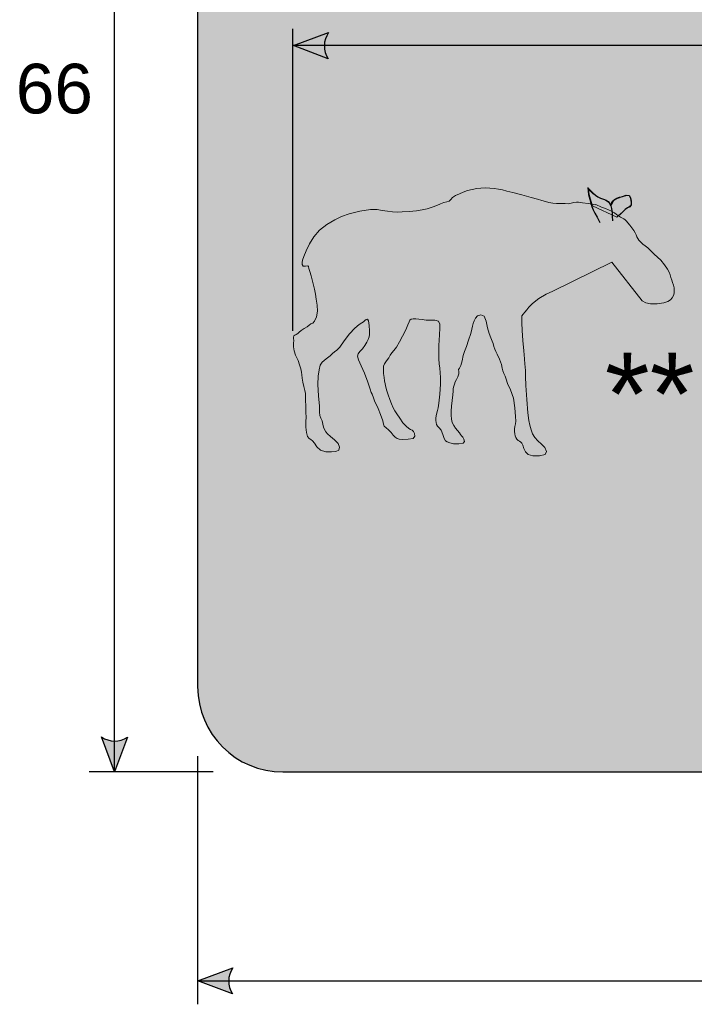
# Model space of a CAD drawing. Header units: feet. Extents: x 15 to 184, y 1 to 246.
# Tile 2 of 5: x 39 to 72, y 124 to 172. Entities that reach past the tile are written whole.
import ezdxf
from ezdxf.enums import TextEntityAlignment as Align

# ---------------------------------------------------------------- set-up
doc = ezdxf.new("R2010")
doc.units = ezdxf.units.FT
doc.header["$MEASUREMENT"] = 0
doc.layers.add('Sign', color=7, linetype='Continuous')
doc.styles.add('ARIAL', font='arial.ttf')

msp = doc.modelspace()

# ---------------------------------------------------------------- hatches: boundary and pattern name
h = msp.add_hatch(color=256)
h.dxf.hatch_style = 1
edge = h.paths.add_edge_path()
edge.add_line((54.293, 169.777), (52.61, 170.414))
edge.add_line((52.61, 170.414), (54.309, 171.042))
edge.add_arc((55.232, 170.398), 1.126, 145.1056, 213.4889)
h = msp.add_hatch(color=256)
h.dxf.hatch_style = 1
edge = h.paths.add_edge_path()
edge.add_line((44.581, 136.956), (43.947, 135.271))
edge.add_line((43.947, 135.271), (43.316, 136.97))
edge.add_arc((43.959, 137.894), 1.126, 235.1628, 303.5461)
h = msp.add_hatch(color=256)
h.dxf.hatch_style = 1
edge = h.paths.add_edge_path()
edge.add_line((49.662, 124.536), (47.978, 125.172))
edge.add_line((47.978, 125.172), (49.677, 125.801))
edge.add_arc((50.601, 125.157), 1.126, 145.1056, 213.4889)
at = {"layer": 'Sign', "true_color": 0xffff00}
h = msp.add_hatch(color=2, dxfattribs=at)
edge = h.paths.add_edge_path(flags=0)
edge.add_spline(control_points=[(52.103, 201.271), (52.103, 201.271), (139.843, 201.271), (139.843, 201.271), (142.122, 201.271), (143.973, 199.421), (143.973, 197.141), (143.973, 197.141), (143.973, 139.401), (143.973, 139.401), (143.973, 137.122), (142.122, 135.271), (139.843, 135.271), (139.843, 135.271), (52.103, 135.271), (52.103, 135.271), (49.823, 135.271), (47.973, 137.122), (47.973, 139.401), (47.973, 139.401), (47.973, 197.141), (47.973, 197.141), (47.973, 199.421), (49.823, 201.271), (52.103, 201.271)], knot_values=[0, 0, 0, 0, 1, 1, 1, 2, 2, 2, 3, 3, 3, 4, 4, 4, 5, 5, 5, 6, 6, 6, 7, 7, 7, 8, 8, 8, 8], degree=3, periodic=0)
at = {"layer": 'Sign', "true_color": 0x000000}
h = msp.add_hatch(color=18, dxfattribs=at)
edge = h.paths.add_edge_path(flags=0)
edge.add_spline(control_points=[(52.473, 200.521), (52.473, 200.521), (139.473, 200.521), (139.473, 200.521), (141.542, 200.521), (143.223, 198.841), (143.223, 196.771), (143.223, 196.771), (143.223, 139.771), (143.223, 139.771), (143.223, 137.701), (141.542, 136.021), (139.473, 136.021), (139.473, 136.021), (52.473, 136.021), (52.473, 136.021), (50.403, 136.021), (48.723, 137.701), (48.723, 139.771), (48.723, 139.771), (48.723, 196.771), (48.723, 196.771), (48.723, 198.841), (50.403, 200.521), (52.473, 200.521)], knot_values=[0, 0, 0, 0, 1, 1, 1, 2, 2, 2, 3, 3, 3, 4, 4, 4, 5, 5, 5, 6, 6, 6, 7, 7, 7, 8, 8, 8, 8], degree=3, periodic=0)
at = {"layer": 'Sign', "true_color": 0xffff00}
h = msp.add_hatch(color=2, dxfattribs=at)
edge = h.paths.add_edge_path(flags=0)
edge.add_spline(control_points=[(53.273, 199.271), (53.273, 199.271), (138.673, 199.271), (138.673, 199.271), (140.494, 199.271), (141.973, 197.792), (141.973, 195.971), (141.973, 195.971), (141.973, 140.571), (141.973, 140.571), (141.973, 138.75), (140.494, 137.271), (138.673, 137.271), (138.673, 137.271), (53.273, 137.271), (53.273, 137.271), (51.451, 137.271), (49.973, 138.75), (49.973, 140.571), (49.973, 140.571), (49.973, 195.971), (49.973, 195.971), (49.973, 197.792), (51.451, 199.271), (53.273, 199.271)], knot_values=[0, 0, 0, 0, 1, 1, 1, 2, 2, 2, 3, 3, 3, 4, 4, 4, 5, 5, 5, 6, 6, 6, 7, 7, 7, 8, 8, 8, 8], degree=3, periodic=0)
at = {"layer": 'Sign', "true_color": 0x000000}
for points in [[(67.245, 162.721), (67.53, 162.603), (67.72, 162.532), (67.864, 162.476), (68.009, 162.402), (68.144, 162.323), (68.254, 162.249), (68.352, 162.18), (68.446, 162.116), (68.533, 162.063), (68.609, 162.026), (68.673, 161.985), (68.726, 161.922), (68.79, 161.834), (68.888, 161.722), (68.994, 161.598), (69.084, 161.476), (69.154, 161.359), (69.197, 161.253), (69.231, 161.158), (69.274, 161.076), (69.335, 160.995), (69.423, 160.901), (69.527, 160.806), (69.634, 160.725), (69.759, 160.626), (69.913, 160.481), (70.079, 160.322), (70.238, 160.186), (70.398, 160.029), (70.569, 159.812), (70.715, 159.597), (70.802, 159.446), (70.851, 159.323), (70.886, 159.195), (70.919, 159.068), (70.964, 158.95), (71.007, 158.828), (71.033, 158.693), (71.042, 158.559), (71.034, 158.441), (71.006, 158.33), (70.951, 158.217), (70.864, 158.112), (70.736, 158.027), (70.534, 157.962), (70.221, 157.92), (69.899, 157.917), (69.671, 157.965), (69.495, 158.064), (68.593, 158.435), (68.135, 158.589), (67.636, 158.692), (67.03, 158.72), (66.899, 158.726), (66.68, 158.726), (66.53, 158.713), (66.337, 158.713), (66.12, 158.705), (65.89, 158.696), (65.689, 158.684), (65.559, 158.664), (65.412, 158.62), (65.164, 158.533), (64.847, 158.389), (64.495, 158.173), (64.19, 157.945), (64.011, 157.768), (63.902, 157.629), (63.806, 157.519), (63.728, 157.427), (63.672, 157.345), (63.658, 157.24), (63.661, 157.005), (63.68, 156.639), (63.716, 156.142), (63.756, 155.641), (63.788, 155.261), (63.81, 155.002), (63.824, 154.866), (63.837, 154.674), (63.839, 154.402), (63.852, 153.971), (63.9, 153.3), (63.959, 152.65), (64.01, 152.281), (64.058, 152.054), (64.111, 151.83), (64.186, 151.624), (64.299, 151.454), (64.445, 151.298), (64.62, 151.134), (64.774, 150.963), (64.857, 150.783), (64.798, 150.636), (64.526, 150.563), (64.201, 150.563), (63.98, 150.633), (63.841, 150.757), (63.764, 150.922), (63.716, 151.077), (63.664, 151.175), (63.61, 151.235), (63.553, 151.275), (63.492, 151.316), (63.43, 151.379), (63.377, 151.456), (63.344, 151.54), (63.324, 151.636), (63.31, 151.75), (63.31, 151.872), (63.33, 151.994), (63.355, 152.118), (63.369, 152.249), (63.365, 152.475), (63.334, 152.884), (63.257, 153.352), (63.113, 153.755), (62.972, 154.071), (62.903, 154.277), (62.86, 154.422), (62.801, 154.555), (62.747, 154.685), (62.721, 154.816), (62.682, 154.988), (62.586, 155.24), (62.479, 155.481), (62.403, 155.621), (62.352, 155.724), (62.316, 155.856), (62.28, 155.995), (62.231, 156.121), (62.167, 156.272), (62.09, 156.49), (62.011, 156.763), (61.94, 157.081), (61.841, 157.33), (61.676, 157.395), (61.512, 157.34), (61.418, 157.226), (61.363, 157.091), (61.317, 156.971), (61.278, 156.845), (61.244, 156.693), (61.189, 156.478), (61.089, 156.166), (60.979, 155.85), (60.895, 155.622), (60.829, 155.414), (60.771, 155.157), (60.714, 154.931), (60.647, 154.816), (60.602, 154.743), (60.611, 154.645), (60.617, 154.527), (60.566, 154.394), (60.495, 154.262), (60.443, 154.147), (60.404, 154.041), (60.369, 153.938), (60.344, 153.827), (60.334, 153.698), (60.321, 153.517), (60.291, 153.25), (60.26, 152.965), (60.249, 152.732), (60.251, 152.532), (60.262, 152.348), (60.296, 152.181), (60.367, 152.035), (60.459, 151.905), (60.558, 151.788), (60.645, 151.688), (60.703, 151.607), (60.75, 151.536), (60.808, 151.463), (60.859, 151.377), (60.887, 151.266), (60.827, 151.174), (60.615, 151.141), (60.362, 151.151), (60.178, 151.189), (60.05, 151.243), (59.963, 151.3), (59.898, 151.406), (59.838, 151.606), (59.767, 151.811), (59.671, 151.929), (59.583, 152.006), (59.538, 152.086), (59.519, 152.175), (59.506, 152.276), (59.51, 152.407), (59.541, 152.581), (59.583, 152.756), (59.617, 152.888), (59.653, 153.111), (59.697, 153.557), (59.731, 154.036), (59.735, 154.356), (59.719, 154.588), (59.691, 154.802), (59.663, 155.018), (59.646, 155.253), (59.642, 155.531), (59.653, 155.872), (59.668, 156.188), (59.674, 156.393), (59.68, 156.528), (59.694, 156.636), (59.703, 156.758), (59.694, 156.933), (59.624, 157.082), (59.45, 157.126), (59.233, 157.124), (59.032, 157.136), (58.848, 157.156), (58.679, 157.177), (58.529, 157.193), (58.404, 157.199), (58.309, 157.184), (58.25, 157.137), (58.205, 157.048), (58.152, 156.907), (58.084, 156.738), (57.996, 156.568), (57.883, 156.362), (57.74, 156.087), (57.593, 155.827), (57.468, 155.665), (57.369, 155.551), (57.298, 155.434), (57.226, 155.308), (57.121, 155.167), (57.024, 155.026), (56.975, 154.898), (56.962, 154.753), (56.974, 154.557), (56.998, 154.358), (57.021, 154.2), (57.048, 154.055), (57.084, 153.894), (57.132, 153.714), (57.195, 153.512), (57.269, 153.299), (57.351, 153.08), (57.436, 152.887), (57.519, 152.748), (57.62, 152.6), (57.757, 152.382), (57.912, 152.158), (58.064, 151.996), (58.194, 151.892), (58.284, 151.841), (58.352, 151.803), (58.421, 151.739), (58.472, 151.645), (58.487, 151.522), (58.403, 151.413), (58.161, 151.367), (57.892, 151.361), (57.732, 151.376), (57.631, 151.414), (57.539, 151.474), (57.443, 151.565), (57.334, 151.695), (57.216, 151.825), (57.093, 151.918), (57, 151.999), (56.969, 152.095), (56.935, 152.264), (56.83, 152.564), (56.709, 152.864), (56.624, 153.036), (56.557, 153.173), (56.487, 153.366), (56.425, 153.545), (56.38, 153.639), (56.318, 153.79), (56.203, 154.139), (56.054, 154.56), (55.891, 154.929), (55.762, 155.215), (55.712, 155.389), (55.736, 155.506), (55.83, 155.621), (55.955, 155.75), (56.073, 155.908), (56.169, 156.066), (56.233, 156.197), (56.271, 156.317), (56.294, 156.44), (56.298, 156.609), (56.282, 156.869), (56.245, 157.097), (56.188, 157.172), (56.122, 157.156), (56.06, 157.108), (55.994, 157.049), (55.92, 157.002), (55.796, 156.916), (55.583, 156.738), (55.325, 156.474), (55.07, 156.128), (54.853, 155.821), (54.709, 155.673), (54.605, 155.6), (54.507, 155.514), (54.38, 155.406), (54.189, 155.265), (54.006, 155.107), (53.903, 154.946), (53.848, 154.735), (53.809, 154.429), (53.798, 154.012), (53.827, 153.467), (53.863, 152.967), (53.875, 152.685), (53.891, 152.524), (53.937, 152.388), (53.993, 152.255), (54.034, 152.104), (54.072, 151.958), (54.114, 151.839), (54.174, 151.734), (54.262, 151.629), (54.396, 151.505), (54.595, 151.344), (54.772, 151.166), (54.838, 150.988), (54.8, 150.848), (54.666, 150.781), (54.454, 150.763), (54.183, 150.767), (53.924, 150.834), (53.745, 151.003), (53.622, 151.187), (53.529, 151.297), (53.45, 151.361), (53.37, 151.408), (53.297, 151.5), (53.241, 151.699), (53.21, 151.955), (53.211, 152.216), (53.221, 152.454), (53.215, 152.641), (53.207, 152.796), (53.21, 152.937), (53.212, 153.06), (53.2, 153.159), (53.19, 153.251), (53.194, 153.351), (53.198, 153.461), (53.189, 153.583), (53.162, 153.731), (53.113, 153.923), (53.064, 154.128), (53.037, 154.317), (53.018, 154.483), (52.995, 154.62), (52.96, 154.769), (52.907, 154.974), (52.843, 155.174), (52.774, 155.309), (52.707, 155.443), (52.648, 155.64), (52.61, 155.847), (52.61, 156.012), (52.621, 156.142), (52.62, 156.241), (52.62, 156.315), (52.635, 156.37), (52.671, 156.411), (52.736, 156.443), (52.815, 156.482), (52.892, 156.549), (52.99, 156.634), (53.134, 156.727), (53.276, 156.816), (53.371, 156.89), (53.45, 156.948), (53.543, 156.992), (53.637, 157.085), (53.722, 157.289), (53.771, 157.561), (53.755, 157.86), (53.711, 158.147), (53.678, 158.382), (53.633, 158.631), (53.555, 158.956), (53.471, 159.271), (53.405, 159.492), (53.361, 159.637), (53.343, 159.725), (53.303, 159.76), (53.192, 159.747), (53.08, 159.746), (53.037, 159.818), (53.036, 159.928), (53.053, 160.042), (53.107, 160.212), (53.219, 160.49), (53.383, 160.825), (53.593, 161.163), (53.868, 161.483), (54.229, 161.764), (54.607, 161.991), (54.931, 162.152), (55.304, 162.28), (55.825, 162.407), (56.333, 162.49), (56.662, 162.485), (56.909, 162.438), (57.164, 162.397), (57.41, 162.369), (57.626, 162.36), (57.872, 162.368), (58.21, 162.388), (58.559, 162.42), (58.837, 162.464), (59.08, 162.522), (59.324, 162.597), (59.547, 162.679), (59.727, 162.758), (59.882, 162.82), (60.033, 162.852), (60.154, 162.889), (60.223, 162.967), (60.302, 163.063), (60.453, 163.158), (60.641, 163.248), (60.83, 163.327), (61.031, 163.397), (61.256, 163.456), (61.482, 163.5), (61.687, 163.525), (61.89, 163.533), (62.11, 163.525), (62.329, 163.504), (62.531, 163.475), (62.73, 163.434), (62.941, 163.38), (63.232, 163.301), (63.673, 163.187), (64.118, 163.07), (64.422, 162.981), (64.637, 162.914), (64.813, 162.865), (64.98, 162.825), (65.165, 162.789), (65.34, 162.768), (65.48, 162.77), (65.614, 162.777), (65.769, 162.769), (65.925, 162.766), (66.061, 162.788), (66.185, 162.818), (66.308, 162.838), (66.413, 162.835), (66.603, 162.814), (66.879, 162.774), (67.241, 162.715)], [(67.245, 162.721), (67.53, 162.603), (67.72, 162.532), (67.864, 162.476), (68.009, 162.402), (68.144, 162.323), (68.254, 162.249), (68.352, 162.18), (68.446, 162.116), (68.533, 162.063), (68.609, 162.026), (68.673, 161.985), (68.726, 161.922), (68.79, 161.834), (68.888, 161.722), (68.994, 161.598), (69.084, 161.476), (69.154, 161.359), (69.197, 161.253), (69.231, 161.158), (69.274, 161.076), (69.335, 160.995), (69.423, 160.901), (69.527, 160.806), (69.634, 160.725), (69.759, 160.626), (69.913, 160.481), (70.079, 160.322), (70.238, 160.186), (70.398, 160.029), (70.569, 159.812), (70.715, 159.597), (70.802, 159.446), (70.851, 159.323), (70.886, 159.195), (70.919, 159.068), (70.964, 158.95), (71.007, 158.828), (71.033, 158.693), (71.042, 158.559), (71.034, 158.441), (71.006, 158.33), (70.951, 158.217), (70.864, 158.112), (70.736, 158.027), (70.534, 157.962), (70.221, 157.92), (69.899, 157.917), (69.671, 157.965), (69.495, 158.064), (68.021, 159.945), (65.164, 158.533), (64.847, 158.389), (64.495, 158.173), (64.19, 157.945), (64.011, 157.768), (63.902, 157.629), (63.806, 157.519), (63.728, 157.427), (63.672, 157.345), (63.658, 157.24), (63.661, 157.005), (63.68, 156.639), (63.716, 156.142), (63.756, 155.641), (63.788, 155.261), (63.81, 155.002), (63.824, 154.866), (63.837, 154.674), (63.839, 154.402), (63.852, 153.971), (63.9, 153.3), (63.959, 152.65), (64.01, 152.281), (64.058, 152.054), (64.111, 151.83), (64.186, 151.624), (64.299, 151.454), (64.445, 151.298), (64.62, 151.134), (64.774, 150.963), (64.857, 150.783), (64.798, 150.636), (64.526, 150.563), (64.201, 150.563), (63.98, 150.633), (63.841, 150.757), (63.764, 150.922), (63.716, 151.077), (63.664, 151.175), (63.61, 151.235), (63.553, 151.275), (63.492, 151.316), (63.43, 151.379), (63.377, 151.456), (63.344, 151.54), (63.324, 151.636), (63.31, 151.75), (63.31, 151.872), (63.33, 151.994), (63.355, 152.118), (63.369, 152.249), (63.365, 152.475), (63.334, 152.884), (63.257, 153.352), (63.113, 153.755), (62.972, 154.071), (62.903, 154.277), (62.86, 154.422), (62.801, 154.555), (62.747, 154.685), (62.721, 154.816), (62.682, 154.988), (62.586, 155.24), (62.479, 155.481), (62.403, 155.621), (62.352, 155.724), (62.316, 155.856), (62.28, 155.995), (62.231, 156.121), (62.167, 156.272), (62.09, 156.49), (62.011, 156.763), (61.94, 157.081), (61.841, 157.33), (61.676, 157.395), (61.512, 157.34), (61.418, 157.226), (61.363, 157.091), (61.317, 156.971), (61.278, 156.845), (61.244, 156.693), (61.189, 156.478), (61.089, 156.166), (60.979, 155.85), (60.895, 155.622), (60.829, 155.414), (60.771, 155.157), (60.714, 154.931), (60.647, 154.816), (60.602, 154.743), (60.611, 154.645), (60.617, 154.527), (60.566, 154.394), (60.495, 154.262), (60.443, 154.147), (60.404, 154.041), (60.369, 153.938), (60.344, 153.827), (60.334, 153.698), (60.321, 153.517), (60.291, 153.25), (60.26, 152.965), (60.249, 152.732), (60.251, 152.532), (60.262, 152.348), (60.296, 152.181), (60.367, 152.035), (60.459, 151.905), (60.558, 151.788), (60.645, 151.688), (60.703, 151.607), (60.75, 151.536), (60.808, 151.463), (60.859, 151.377), (60.887, 151.266), (60.827, 151.174), (60.615, 151.141), (60.362, 151.151), (60.178, 151.189), (60.05, 151.243), (59.963, 151.3), (59.898, 151.406), (59.838, 151.606), (59.767, 151.811), (59.671, 151.929), (59.583, 152.006), (59.538, 152.086), (59.519, 152.175), (59.506, 152.276), (59.51, 152.407), (59.541, 152.581), (59.583, 152.756), (59.617, 152.888), (59.653, 153.111), (59.697, 153.557), (59.731, 154.036), (59.735, 154.356), (59.719, 154.588), (59.691, 154.802), (59.663, 155.018), (59.646, 155.253), (59.642, 155.531), (59.653, 155.872), (59.668, 156.188), (59.674, 156.393), (59.68, 156.528), (59.694, 156.636), (59.703, 156.758), (59.694, 156.933), (59.624, 157.082), (59.45, 157.126), (59.233, 157.124), (59.032, 157.136), (58.848, 157.156), (58.679, 157.177), (58.529, 157.193), (58.404, 157.199), (58.309, 157.184), (58.25, 157.137), (58.205, 157.048), (58.152, 156.907), (58.084, 156.738), (57.996, 156.568), (57.883, 156.362), (57.74, 156.087), (57.593, 155.827), (57.468, 155.665), (57.369, 155.551), (57.298, 155.434), (57.226, 155.308), (57.121, 155.167), (57.024, 155.026), (56.975, 154.898), (56.962, 154.753), (56.974, 154.557), (56.998, 154.358), (57.021, 154.2), (57.048, 154.055), (57.084, 153.894), (57.132, 153.714), (57.195, 153.512), (57.269, 153.299), (57.351, 153.08), (57.436, 152.887), (57.519, 152.748), (57.62, 152.6), (57.757, 152.382), (57.912, 152.158), (58.064, 151.996), (58.194, 151.892), (58.284, 151.841), (58.352, 151.803), (58.421, 151.739), (58.472, 151.645), (58.487, 151.522), (58.403, 151.413), (58.161, 151.367), (57.892, 151.361), (57.732, 151.376), (57.631, 151.414), (57.539, 151.474), (57.443, 151.565), (57.334, 151.695), (57.216, 151.825), (57.093, 151.918), (57, 151.999), (56.969, 152.095), (56.935, 152.264), (56.83, 152.564), (56.709, 152.864), (56.624, 153.036), (56.557, 153.173), (56.487, 153.366), (56.425, 153.545), (56.38, 153.639), (56.318, 153.79), (56.203, 154.139), (56.054, 154.56), (55.891, 154.929), (55.762, 155.215), (55.712, 155.389), (55.736, 155.506), (55.83, 155.621), (55.955, 155.75), (56.073, 155.908), (56.169, 156.066), (56.233, 156.197), (56.271, 156.317), (56.294, 156.44), (56.298, 156.609), (56.282, 156.869), (56.245, 157.097), (56.188, 157.172), (56.122, 157.156), (56.06, 157.108), (55.994, 157.049), (55.92, 157.002), (55.796, 156.916), (55.583, 156.738), (55.325, 156.474), (55.07, 156.128), (54.853, 155.821), (54.709, 155.673), (54.605, 155.6), (54.507, 155.514), (54.38, 155.406), (54.189, 155.265), (54.006, 155.107), (53.903, 154.946), (53.848, 154.735), (53.809, 154.429), (53.798, 154.012), (53.827, 153.467), (53.863, 152.967), (53.875, 152.685), (53.891, 152.524), (53.937, 152.388), (53.993, 152.255), (54.034, 152.104), (54.072, 151.958), (54.114, 151.839), (54.174, 151.734), (54.262, 151.629), (54.396, 151.505), (54.595, 151.344), (54.772, 151.166), (54.838, 150.988), (54.8, 150.848), (54.666, 150.781), (54.454, 150.763), (54.183, 150.767), (53.924, 150.834), (53.745, 151.003), (53.622, 151.187), (53.529, 151.297), (53.45, 151.361), (53.37, 151.408), (53.297, 151.5), (53.241, 151.699), (53.21, 151.955), (53.211, 152.216), (53.221, 152.454), (53.215, 152.641), (53.207, 152.796), (53.21, 152.937), (53.212, 153.06), (53.2, 153.159), (53.19, 153.251), (53.194, 153.351), (53.198, 153.461), (53.189, 153.583), (53.162, 153.731), (53.113, 153.923), (53.064, 154.128), (53.037, 154.317), (53.018, 154.483), (52.995, 154.62), (52.96, 154.769), (52.907, 154.974), (52.843, 155.174), (52.774, 155.309), (52.707, 155.443), (52.648, 155.64), (52.61, 155.847), (52.61, 156.012), (52.621, 156.142), (52.62, 156.241), (52.62, 156.315), (52.635, 156.37), (52.671, 156.411), (52.736, 156.443), (52.815, 156.482), (52.892, 156.549), (52.99, 156.634), (53.134, 156.727), (53.276, 156.816), (53.371, 156.89), (53.45, 156.948), (53.543, 156.992), (53.637, 157.085), (53.722, 157.289), (53.771, 157.561), (53.755, 157.86), (53.711, 158.147), (53.678, 158.382), (53.633, 158.631), (53.555, 158.956), (53.471, 159.271), (53.405, 159.492), (53.361, 159.637), (53.343, 159.725), (53.303, 159.76), (53.192, 159.747), (53.08, 159.746), (53.037, 159.818), (53.036, 159.928), (53.053, 160.042), (53.107, 160.212), (53.219, 160.49), (53.383, 160.825), (53.593, 161.163), (53.868, 161.483), (54.229, 161.764), (54.607, 161.991), (54.931, 162.152), (55.304, 162.28), (55.825, 162.407), (56.333, 162.49), (56.662, 162.485), (56.909, 162.438), (57.164, 162.397), (57.41, 162.369), (57.626, 162.36), (57.872, 162.368), (58.21, 162.388), (58.559, 162.42), (58.837, 162.464), (59.08, 162.522), (59.324, 162.597), (59.547, 162.679), (59.727, 162.758), (59.882, 162.82), (60.033, 162.852), (60.154, 162.889), (60.223, 162.967), (60.302, 163.063), (60.453, 163.158), (60.641, 163.248), (60.83, 163.327), (61.031, 163.397), (61.256, 163.456), (61.482, 163.5), (61.687, 163.525), (61.89, 163.533), (62.11, 163.525), (62.329, 163.504), (62.531, 163.475), (62.73, 163.434), (62.941, 163.38), (63.232, 163.301), (63.673, 163.187), (64.118, 163.07), (64.422, 162.981), (64.637, 162.914), (64.813, 162.865), (64.98, 162.825), (65.165, 162.789), (65.34, 162.768), (65.48, 162.77), (65.614, 162.777), (65.769, 162.769), (65.925, 162.766), (66.061, 162.788), (66.185, 162.818), (66.308, 162.838), (66.413, 162.835), (66.603, 162.814), (66.879, 162.774), (67.241, 162.715)], [(66.858, 163.554), (66.898, 163.214), (66.95, 162.978), (67.004, 162.8), (67.052, 162.631), (67.113, 162.468), (67.204, 162.307), (67.316, 162.116), (67.439, 161.862)], [(66.86, 163.535), (67.088, 163.309), (67.231, 163.179), (67.343, 163.104), (67.48, 163.041), (67.621, 162.986), (67.746, 162.934), (67.85, 162.871), (67.925, 162.781), (67.976, 162.669), (68.007, 162.54), (68.026, 162.413), (68.038, 162.306), (68.046, 162.163), (68.051, 161.931)], [(67.083, 162.665), (66.983, 162.979), (66.927, 163.206), (66.899, 163.461), (67.097, 163.265), (67.273, 163.131), (67.489, 163.02), (67.717, 162.944), (67.877, 162.829), (67.958, 162.662), (68.017, 162.751), (68.115, 162.927), (68.292, 163.021), (68.572, 163.113), (68.768, 163.168), (68.867, 163.156), (68.916, 163.061), (68.942, 162.945), (68.954, 162.807), (68.968, 162.705), (68.883, 162.624), (68.799, 162.582), (68.682, 162.504), (68.593, 162.412), (68.411, 162.249), (68.259, 162.113)], [(67.083, 162.665), (66.983, 162.979), (66.927, 163.206), (66.899, 163.461), (67.097, 163.265), (67.273, 163.131), (67.489, 163.02), (67.717, 162.944), (67.877, 162.829), (67.958, 162.662), (68.017, 162.751), (68.115, 162.927), (68.292, 163.021), (68.572, 163.113), (68.768, 163.168), (68.867, 163.156), (68.916, 163.061), (68.942, 162.945), (68.954, 162.807), (68.968, 162.705), (68.883, 162.624), (68.799, 162.582), (68.682, 162.504), (68.593, 162.412), (68.411, 162.249), (68.259, 162.113)], [(67.983, 162.697), (68.046, 162.865), (68.145, 162.967), (68.266, 163.028), (68.393, 163.076), (68.538, 163.12), (68.714, 163.171), (68.863, 163.168), (68.93, 163.05), (68.952, 162.891), (68.966, 162.766), (68.95, 162.676), (68.886, 162.621), (68.787, 162.569), (68.671, 162.485), (68.566, 162.395), (68.5, 162.323), (68.437, 162.254), (68.338, 162.172)]]:
    msp.add_hatch(color=18, dxfattribs=at).paths.add_polyline_path(points, flags=0)

# ---------------------------------------------------------------- linework, layer by layer
for points in [[(54.293, 169.777), (52.61, 170.414), (54.309, 171.042, 0.307561), (54.293, 169.777, 4.141293)], [(44.581, 136.956), (43.947, 135.271), (43.316, 136.97, 0.307561), (44.581, 136.956, 4.141293)], [(49.662, 124.536), (47.978, 125.172), (49.677, 125.801, 0.307561), (49.662, 124.536, 4.141293)]]:
    msp.add_lwpolyline(points, format="xyb")
at = {"layer": 'Sign', "color": 18, "lineweight": -3, "true_color": 0x000000}
for p, q in [((43.947, 135.266), (43.947, 201.266)), ((52.571, 171.226), (52.571, 156.612)), ((100.61, 170.414), (52.61, 170.414)), ((47.973, 136.032), (47.973, 124.032)), ((48.728, 135.271), (42.728, 135.271)), ((47.978, 125.172), (143.978, 125.172))]:
    msp.add_line(p, q, dxfattribs=at)
at = {"layer": 'Sign', "color": 18, "lineweight": 0, "true_color": 0x000000}
msp.add_lwpolyline([(67.245, 162.721), (67.53, 162.603), (67.72, 162.532), (67.864, 162.476), (68.009, 162.402), (68.144, 162.323), (68.254, 162.249), (68.352, 162.18), (68.446, 162.116), (68.533, 162.063), (68.609, 162.026), (68.673, 161.985), (68.726, 161.922), (68.79, 161.834), (68.888, 161.722), (68.994, 161.598), (69.084, 161.476), (69.154, 161.359), (69.197, 161.253), (69.231, 161.158), (69.274, 161.076), (69.335, 160.995), (69.423, 160.901), (69.527, 160.806), (69.634, 160.725), (69.759, 160.626), (69.913, 160.481), (70.079, 160.322), (70.238, 160.186), (70.398, 160.029), (70.569, 159.812), (70.715, 159.597), (70.802, 159.446), (70.851, 159.323), (70.886, 159.195), (70.919, 159.068), (70.964, 158.95), (71.007, 158.828), (71.033, 158.693), (71.042, 158.559), (71.034, 158.441), (71.006, 158.33), (70.951, 158.217), (70.864, 158.112), (70.736, 158.027), (70.534, 157.962), (70.221, 157.92), (69.899, 157.917), (69.671, 157.965), (69.495, 158.064), (68.021, 159.945), (65.164, 158.533), (64.847, 158.389), (64.495, 158.173), (64.19, 157.945), (64.011, 157.768), (63.902, 157.629), (63.806, 157.519), (63.728, 157.427), (63.672, 157.345), (63.658, 157.24), (63.661, 157.005), (63.68, 156.639), (63.716, 156.142), (63.756, 155.641), (63.788, 155.261), (63.81, 155.002), (63.824, 154.866), (63.837, 154.674), (63.839, 154.402), (63.852, 153.971), (63.9, 153.3), (63.959, 152.65), (64.01, 152.281), (64.058, 152.054), (64.111, 151.83), (64.186, 151.624), (64.299, 151.454), (64.445, 151.298), (64.62, 151.134), (64.774, 150.963), (64.857, 150.783), (64.798, 150.636), (64.526, 150.563), (64.201, 150.563), (63.98, 150.633), (63.841, 150.757), (63.764, 150.922), (63.716, 151.077), (63.664, 151.175), (63.61, 151.235), (63.553, 151.275), (63.492, 151.316), (63.43, 151.379), (63.377, 151.456), (63.344, 151.54), (63.324, 151.636), (63.31, 151.75), (63.31, 151.872), (63.33, 151.994), (63.355, 152.118), (63.369, 152.249), (63.365, 152.475), (63.334, 152.884), (63.257, 153.352), (63.113, 153.755), (62.972, 154.071), (62.903, 154.277), (62.86, 154.422), (62.801, 154.555), (62.747, 154.685), (62.721, 154.816), (62.682, 154.988), (62.586, 155.24), (62.479, 155.481), (62.403, 155.621), (62.352, 155.724), (62.316, 155.856), (62.28, 155.995), (62.231, 156.121), (62.167, 156.272), (62.09, 156.49), (62.011, 156.763), (61.94, 157.081), (61.841, 157.33), (61.676, 157.395), (61.512, 157.34), (61.418, 157.226), (61.363, 157.091), (61.317, 156.971), (61.278, 156.845), (61.244, 156.693), (61.189, 156.478), (61.089, 156.166), (60.979, 155.85), (60.895, 155.622), (60.829, 155.414), (60.771, 155.157), (60.714, 154.931), (60.647, 154.816), (60.602, 154.743), (60.611, 154.645), (60.617, 154.527), (60.566, 154.394), (60.495, 154.262), (60.443, 154.147), (60.404, 154.041), (60.369, 153.938), (60.344, 153.827), (60.334, 153.698), (60.321, 153.517), (60.291, 153.25), (60.26, 152.965), (60.249, 152.732), (60.251, 152.532), (60.262, 152.348), (60.296, 152.181), (60.367, 152.035), (60.459, 151.905), (60.558, 151.788), (60.645, 151.688), (60.703, 151.607), (60.75, 151.536), (60.808, 151.463), (60.859, 151.377), (60.887, 151.266), (60.827, 151.174), (60.615, 151.141), (60.362, 151.151), (60.178, 151.189), (60.05, 151.243), (59.963, 151.3), (59.898, 151.406), (59.838, 151.606), (59.767, 151.811), (59.671, 151.929), (59.583, 152.006), (59.538, 152.086), (59.519, 152.175), (59.506, 152.276), (59.51, 152.407), (59.541, 152.581), (59.583, 152.756), (59.617, 152.888), (59.653, 153.111), (59.697, 153.557), (59.731, 154.036), (59.735, 154.356), (59.719, 154.588), (59.691, 154.802), (59.663, 155.018), (59.646, 155.253), (59.642, 155.531), (59.653, 155.872), (59.668, 156.188), (59.674, 156.393), (59.68, 156.528), (59.694, 156.636), (59.703, 156.758), (59.694, 156.933), (59.624, 157.082), (59.45, 157.126), (59.233, 157.124), (59.032, 157.136), (58.848, 157.156), (58.679, 157.177), (58.529, 157.193), (58.404, 157.199), (58.309, 157.184), (58.25, 157.137), (58.205, 157.048), (58.152, 156.907), (58.084, 156.738), (57.996, 156.568), (57.883, 156.362), (57.74, 156.087), (57.593, 155.827), (57.468, 155.665), (57.369, 155.551), (57.298, 155.434), (57.226, 155.308), (57.121, 155.167), (57.024, 155.026), (56.975, 154.898), (56.962, 154.753), (56.974, 154.557), (56.998, 154.358), (57.021, 154.2), (57.048, 154.055), (57.084, 153.894), (57.132, 153.714), (57.195, 153.512), (57.269, 153.299), (57.351, 153.08), (57.436, 152.887), (57.519, 152.748), (57.62, 152.6), (57.757, 152.382), (57.912, 152.158), (58.064, 151.996), (58.194, 151.892), (58.284, 151.841), (58.352, 151.803), (58.421, 151.739), (58.472, 151.645), (58.487, 151.522), (58.403, 151.413), (58.161, 151.367), (57.892, 151.361), (57.732, 151.376), (57.631, 151.414), (57.539, 151.474), (57.443, 151.565), (57.334, 151.695), (57.216, 151.825), (57.093, 151.918), (57, 151.999), (56.969, 152.095), (56.935, 152.264), (56.83, 152.564), (56.709, 152.864), (56.624, 153.036), (56.557, 153.173), (56.487, 153.366), (56.425, 153.545), (56.38, 153.639), (56.318, 153.79), (56.203, 154.139), (56.054, 154.56), (55.891, 154.929), (55.762, 155.215), (55.712, 155.389), (55.736, 155.506), (55.83, 155.621), (55.955, 155.75), (56.073, 155.908), (56.169, 156.066), (56.233, 156.197), (56.271, 156.317), (56.294, 156.44), (56.298, 156.609), (56.282, 156.869), (56.245, 157.097), (56.188, 157.172), (56.122, 157.156), (56.06, 157.108), (55.994, 157.049), (55.92, 157.002), (55.796, 156.916), (55.583, 156.738), (55.325, 156.474), (55.07, 156.128), (54.853, 155.821), (54.709, 155.673), (54.605, 155.6), (54.507, 155.514), (54.38, 155.406), (54.189, 155.265), (54.006, 155.107), (53.903, 154.946), (53.848, 154.735), (53.809, 154.429), (53.798, 154.012), (53.827, 153.467), (53.863, 152.967), (53.875, 152.685), (53.891, 152.524), (53.937, 152.388), (53.993, 152.255), (54.034, 152.104), (54.072, 151.958), (54.114, 151.839), (54.174, 151.734), (54.262, 151.629), (54.396, 151.505), (54.595, 151.344), (54.772, 151.166), (54.838, 150.988), (54.8, 150.848), (54.666, 150.781), (54.454, 150.763), (54.183, 150.767), (53.924, 150.834), (53.745, 151.003), (53.622, 151.187), (53.529, 151.297), (53.45, 151.361), (53.37, 151.408), (53.297, 151.5), (53.241, 151.699), (53.21, 151.955), (53.211, 152.216), (53.221, 152.454), (53.215, 152.641), (53.207, 152.796), (53.21, 152.937), (53.212, 153.06), (53.2, 153.159), (53.19, 153.251), (53.194, 153.351), (53.198, 153.461), (53.189, 153.583), (53.162, 153.731), (53.113, 153.923), (53.064, 154.128), (53.037, 154.317), (53.018, 154.483), (52.995, 154.62), (52.96, 154.769), (52.907, 154.974), (52.843, 155.174), (52.774, 155.309), (52.707, 155.443), (52.648, 155.64), (52.61, 155.847), (52.61, 156.012), (52.621, 156.142), (52.62, 156.241), (52.62, 156.315), (52.635, 156.37), (52.671, 156.411), (52.736, 156.443), (52.815, 156.482), (52.892, 156.549), (52.99, 156.634), (53.134, 156.727), (53.276, 156.816), (53.371, 156.89), (53.45, 156.948), (53.543, 156.992), (53.637, 157.085), (53.722, 157.289), (53.771, 157.561), (53.755, 157.86), (53.711, 158.147), (53.678, 158.382), (53.633, 158.631), (53.555, 158.956), (53.471, 159.271), (53.405, 159.492), (53.361, 159.637), (53.343, 159.725), (53.303, 159.76), (53.192, 159.747), (53.08, 159.746), (53.037, 159.818), (53.036, 159.928), (53.053, 160.042), (53.107, 160.212), (53.219, 160.49), (53.383, 160.825), (53.593, 161.163), (53.868, 161.483), (54.229, 161.764), (54.607, 161.991), (54.931, 162.152), (55.304, 162.28), (55.825, 162.407), (56.333, 162.49), (56.662, 162.485), (56.909, 162.438), (57.164, 162.397), (57.41, 162.369), (57.626, 162.36), (57.872, 162.368), (58.21, 162.388), (58.559, 162.42), (58.837, 162.464), (59.08, 162.522), (59.324, 162.597), (59.547, 162.679), (59.727, 162.758), (59.882, 162.82), (60.033, 162.852), (60.154, 162.889), (60.223, 162.967), (60.302, 163.063), (60.453, 163.158), (60.641, 163.248), (60.83, 163.327), (61.031, 163.397), (61.256, 163.456), (61.482, 163.5), (61.687, 163.525), (61.89, 163.533), (62.11, 163.525), (62.329, 163.504), (62.531, 163.475), (62.73, 163.434), (62.941, 163.38), (63.232, 163.301), (63.673, 163.187), (64.118, 163.07), (64.422, 162.981), (64.637, 162.914), (64.813, 162.865), (64.98, 162.825), (65.165, 162.789), (65.34, 162.768), (65.48, 162.77), (65.614, 162.777), (65.769, 162.769), (65.925, 162.766), (66.061, 162.788), (66.185, 162.818), (66.308, 162.838), (66.413, 162.835), (66.603, 162.814), (66.879, 162.774), (67.241, 162.715)], dxfattribs=at)
at = {"layer": 'Sign', "color": 18, "lineweight": -3, "true_color": 0x000000}
for points in [[(66.858, 163.554), (66.898, 163.214), (66.95, 162.978), (67.004, 162.8), (67.052, 162.631), (67.113, 162.468), (67.204, 162.307), (67.316, 162.116), (67.439, 161.862)], [(66.86, 163.535), (67.088, 163.309), (67.231, 163.179), (67.343, 163.104), (67.48, 163.041), (67.621, 162.986), (67.746, 162.934), (67.85, 162.871), (67.925, 162.781), (67.976, 162.669), (68.007, 162.54), (68.026, 162.413), (68.038, 162.306), (68.046, 162.163), (68.051, 161.931)], [(67.983, 162.697), (68.046, 162.865), (68.145, 162.967), (68.266, 163.028), (68.393, 163.076), (68.538, 163.12), (68.714, 163.171), (68.863, 163.168), (68.93, 163.05), (68.952, 162.891), (68.966, 162.766), (68.95, 162.676), (68.886, 162.621), (68.787, 162.569), (68.671, 162.485), (68.566, 162.395), (68.5, 162.323), (68.437, 162.254), (68.338, 162.172)]]:
    msp.add_lwpolyline(points, dxfattribs=at)
at = {"layer": 'Sign', "color": 18, "lineweight": 0, "true_color": 0x000000}
msp.add_lwpolyline([(67.083, 162.665), (66.983, 162.979), (66.927, 163.206), (66.899, 163.461), (67.097, 163.265), (67.273, 163.131), (67.489, 163.02), (67.717, 162.944), (67.877, 162.829), (67.958, 162.662), (68.017, 162.751), (68.115, 162.927), (68.292, 163.021), (68.572, 163.113), (68.768, 163.168), (68.867, 163.156), (68.916, 163.061), (68.942, 162.945), (68.954, 162.807), (68.968, 162.705), (68.883, 162.624), (68.799, 162.582), (68.682, 162.504), (68.593, 162.412), (68.411, 162.249), (68.259, 162.113)], close=True, dxfattribs=at)
at = {"layer": 'Sign', "color": 18, "lineweight": -3, "true_color": 0x000000}
msp.add_open_spline([(52.103, 201.271), (52.103, 201.271), (139.843, 201.271), (139.843, 201.271), (142.122, 201.271), (143.973, 199.421), (143.973, 197.141), (143.973, 197.141), (143.973, 139.401), (143.973, 139.401), (143.973, 137.122), (142.122, 135.271), (139.843, 135.271), (139.843, 135.271), (52.103, 135.271), (52.103, 135.271), (49.823, 135.271), (47.973, 137.122), (47.973, 139.401), (47.973, 139.401), (47.973, 197.141), (47.973, 197.141), (47.973, 199.421), (49.823, 201.271), (52.103, 201.271)], degree=3, knots=[0, 0, 0, 0, 1, 1, 1, 2, 2, 2, 3, 3, 3, 4, 4, 4, 5, 5, 5, 6, 6, 6, 7, 7, 7, 8, 8, 8, 8], dxfattribs=at)

# ---------------------------------------------------------------- texts
at = {"layer": 'Sign', "color": 18, "true_color": 0x000000, "style": 'ARIAL'}
for s, height, p, p2 in [('66', 2.4026, (39.169, 167.133), (42.902, 167.133)), ('*', 3.993, (67.685, 151.56), (69.856, 151.56)), ('*', 3.993, (69.856, 151.56), (72.027, 151.56))]:
    msp.add_text(s, height=height, dxfattribs=at).set_placement(p, p2, align=Align.ALIGNED)

doc.saveas('drawing.dxf')
